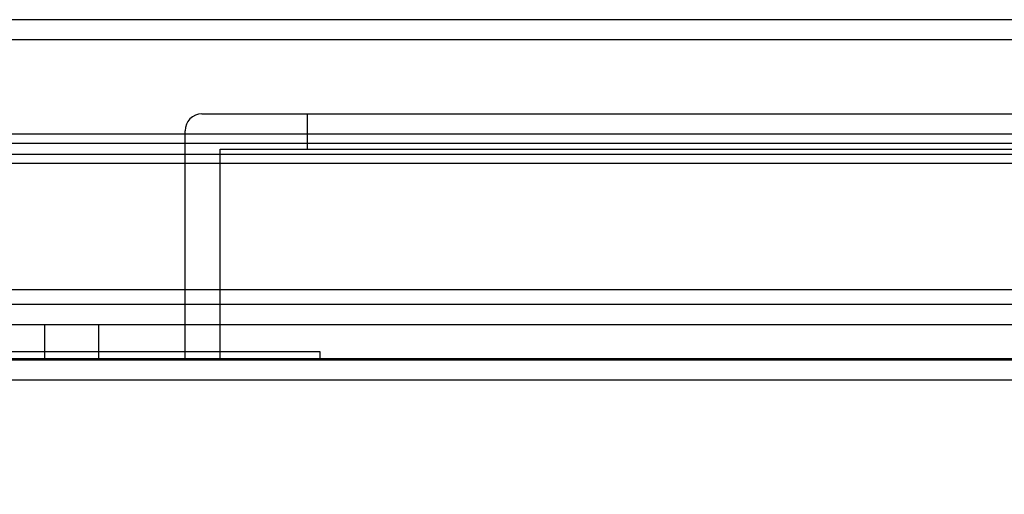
# Model space of a CAD drawing. Header units: inches. Extents: x 1 to 240, y -1 to 159.
# Tile 49 of 65: x 63.68 to 67.18, y 135.09 to 136.78. Entities that reach past the tile are written whole.
import ezdxf
from ezdxf.enums import TextEntityAlignment as Align
from ezdxf.lldxf.tags import DXFTag

# ---------------------------------------------------------------- set-up
doc = ezdxf.new("R2010")
doc.units = ezdxf.units.IN
doc.header["$MEASUREMENT"] = 0
for name, color, linetype in [('COM48603', 7, 'Continuous'), ('COM70220', 7, 'Continuous'), ('COM70726-4', 7, 'Continuous'), ('Default', 7, 'Continuous'), ('PKT99', 7, 'Continuous'), ('QLB20184', 7, 'Continuous')]:
    doc.layers.add(name, color=color, linetype=linetype)
doc.styles.add('SEACAD_Times_New_Roman', font='times.ttf')
tags = doc.linetypes.add('HIDDEN2', pattern=[0.1875, 0.125, -0.0625]).pattern_tags.tags
tags[6:7] = [DXFTag(74, 4), DXFTag(75, 0), DXFTag(340, '0'), DXFTag(46, 0.0), DXFTag(50, 0.0), DXFTag(44, 0.0), DXFTag(45, 0.0)]
tags[4:5] = [DXFTag(74, 4), DXFTag(75, 0), DXFTag(340, '0'), DXFTag(46, 0.0), DXFTag(50, 0.0), DXFTag(44, 0.0), DXFTag(45, 0.0)]
doc.dimstyles.new('HAMMOND_(STH_-_240x160)', dxfattribs={"dimtxt": 1, "dimasz": 1.25, "dimexe": 0.5, "dimexo": 0.5, "dimgap": 0.25, "dimtad": 0, "dimtih": 1, "dimtoh": 1, "dimlfac": 0.125, "dimzin": 0, "dimdsep": 46, "dimtxsty": 'SEACAD_Times_New_Roman', "dimblk1": '_SE_FILLED', "dimblk2": '_SE_FILLED', "dimsah": 1, "dimcen": 0.5, "dimadec": 0, "dimazin": 0, "dimtfac": 0.8, "dimtofl": 0, "dimtmove": 0, "dimatfit": 3, "dimfxl": 1, "dimtolj": 1, "dimtzin": 0, "dimarcsym": 0})

# ---------------------------------------------------------------- blocks, each defined once
blk = doc.blocks.new('SE7')
at = {"layer": 'COM48603', "color": 7, "linetype": 'Continuous'}
for p, q in [((69.2126, 136.3744), (59.6518, 136.3744)), ((59.8316, 136.3427), (69.2126, 136.3427)), ((59.8316, 136.2718), (69.2126, 136.2718)), ((80.7564, 135.4994), (58.7844, 135.4994))]:
    blk.add_line(p, q, dxfattribs=at)
at = {"layer": 'COM48603', "color": 7, "linetype": 'HIDDEN2'}
for p, q in [((79.8889, 136.3024), (59.6518, 136.3024)), ((80.7564, 135.5714), (58.7844, 135.5714))]:
    blk.add_line(p, q, dxfattribs=at)
at = {"layer": 'COM70220', "color": 7, "linetype": 'HIDDEN2'}
for p, q in [((80.2704, 135.8214), (59.3324, 135.8214)), ((80.2704, 135.5754), (59.3324, 135.5754)), ((80.2704, 135.5734), (59.3324, 135.5734)), ((80.2704, 135.5724), (59.3324, 135.5724))]:
    blk.add_line(p, q, dxfattribs=at)
at = {"layer": 'COM70726-4', "color": 7, "linetype": 'HIDDEN2'}
for p, q in [((81.6464, 136.7814), (57.9564, 136.7814)), ((80.5146, 135.7684), (59.0881, 135.7684)), ((80.5146, 135.6964), (59.0881, 135.6964))]:
    blk.add_line(p, q, dxfattribs=at)
at = {"layer": 'COM70726-4', "color": 7, "linetype": 'Continuous'}
blk.add_line((68.7303, 136.7094), (57.9564, 136.7094), dxfattribs=at)
at = {"layer": 'PKT99', "color": 7, "linetype": 'HIDDEN2'}
for p, q in [((64.3289, 136.4464), (73.7089, 136.4464)), ((64.7039, 136.3214), (64.7039, 136.4464)), ((64.2689, 135.6964), (64.2689, 136.3864)), ((64.3939, 135.5714), (64.3939, 136.3214)), ((64.3939, 136.3214), (73.6439, 136.3214)), ((63.7689, 135.6964), (63.7689, 135.5714)), ((63.9609, 135.6964), (63.9609, 135.5714)), ((64.2689, 135.5714), (64.2689, 135.6964))]:
    blk.add_line(p, q, dxfattribs=at)
blk.add_arc((64.3289, 136.3864), 0.06, 90, 180, dxfattribs=at)
at = {"layer": 'QLB20184', "color": 7, "linetype": 'HIDDEN2'}
for p, q in [((61.1234, 135.6014), (64.3734, 135.6014)), ((64.3734, 135.6014), (64.7484, 135.6014)), ((64.7484, 135.6014), (64.7484, 135.5714))]:
    blk.add_line(p, q, dxfattribs=at)
blk = doc.blocks.new('DMBLK2326')
at = {"layer": 'Default', "linetype": 'Continuous'}
for points in [[(60.4445, 132.5298), (60.4445, 132.9464), (59.1945, 132.7381)], [(79.1583, 132.5298), (80.4083, 132.7381), (79.1583, 132.9464)]]:
    blk.add_hatch(color=7, dxfattribs=at).paths.add_polyline_path(points)
at = {"layer": 'Default', "color": 7, "linetype": 'Continuous'}
for p, q in [((59.1945, 135.3063), (59.1945, 132.2381)), ((80.4083, 135.3063), (80.4083, 132.2381)), ((59.1945, 132.7381), (66.2049, 132.7381)), ((73.3978, 132.7381), (80.4083, 132.7381))]:
    blk.add_line(p, q, dxfattribs=at)
at = {"layer": 'Default', "color": 7, "linetype": 'Continuous', "style": 'SEACAD_Times_New_Roman'}
for s, p in [('21.21', (68.0952, 133.2381)), ('DOOR', (67.7042, 131.7381)), ('OPENING', (66.5549, 130.2381))]:
    blk.add_text(s, height=1, dxfattribs=at).set_placement(p, align=Align.TOP_LEFT)
blk = doc.blocks.new('_SE_FILLED')
at = {"color": 0}
blk.add_line((0, 0), (-1, 0), dxfattribs=at)
blk.add_solid([(0, 0), (-1, -0.1665), (-1, 0.1665), (0, 0)], dxfattribs=at)

msp = doc.modelspace()

# ---------------------------------------------------------------- block references
at = {"layer": 'Default'}
msp.add_blockref('SE7', (0, 0), dxfattribs=at)

# ---------------------------------------------------------------- dimensions: what is measured, and where the dimension line sits
at = {"layer": 'Default', "color": 7, "linetype": 'Continuous'}
dim = msp.add_linear_dim(base=(59.1945, 132.7381), p1=(59.1945, 136.6734), p2=(80.4083, 136.6734), angle=0, text='\\A1;<>\\PDOOR\\XOPENING', dimstyle='HAMMOND_(STH_-_240x160)', override={"dimlfac": 1}, dxfattribs=at)
dim.commit()
dim.dimension.update_dxf_attribs({"geometry": 'DMBLK2326', "text_midpoint": (69.8014, 132.7381), "dimtype": 161})

doc.saveas('drawing.dxf')
